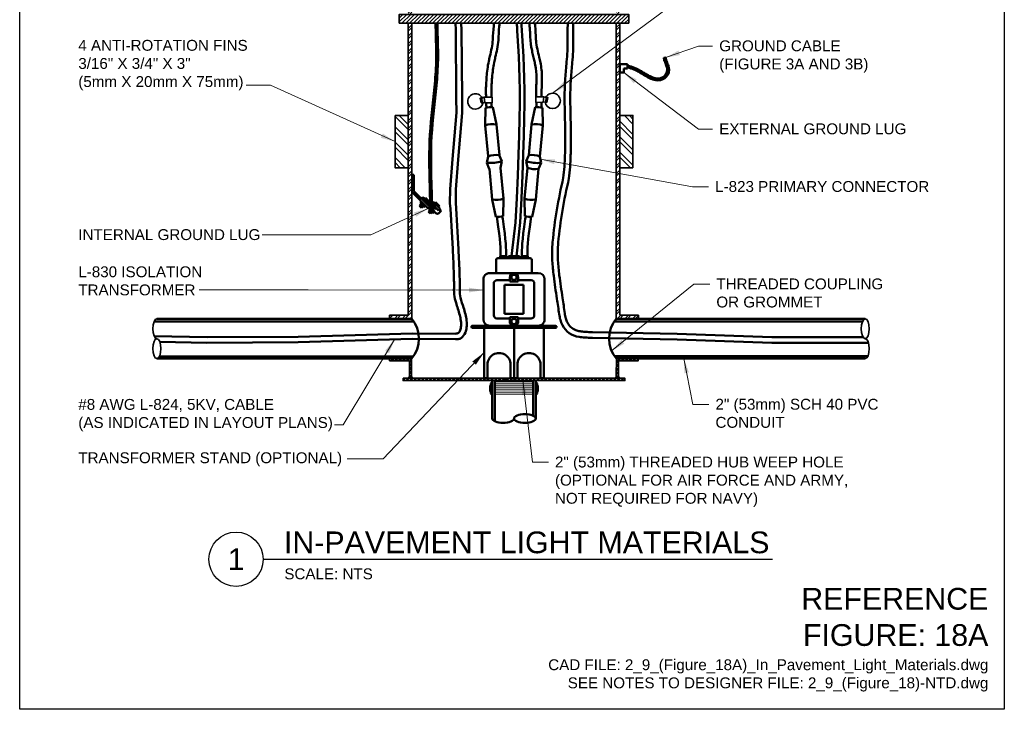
# Model space of a CAD drawing. Header units: inches. Extents: x 0 to 21.3, y 0 to 11.
# Tile 1 of 2: x 0 to 8.5, y 0 to 5.9. Entities that reach past the tile are written whole.
import ezdxf
from ezdxf.enums import TextEntityAlignment as Align

# ---------------------------------------------------------------- set-up
doc = ezdxf.new("R2010")
doc.units = ezdxf.units.IN
doc.header["$LTSCALE"] = 0.375
doc.header["$MEASUREMENT"] = 0
doc.layers.get('0').update_dxf_attribs({"linetype": 'CONTINUOUS', "lineweight": 35})
for name, color, linetype, lineweight in [('E-AFLD-CIRC-IDEN', 2, 'CONTINUOUS', 35), ('E-AFLD-CIRC-SERS', 203, 'CONTINUOUS', 50), ('E-AFLD-DEVC', 23, 'CONTINUOUS', 50), ('E-GRND-EQUI', 83, 'CONTINUOUS', 50), ('E-POWR-CNDT', 83, 'CONTINUOUS', 50), ('G-ANNO-PATT', 8, 'CONTINUOUS', 18), ('G-ANNO-RDME', 5, 'CONTINUOUS', 18), ('P-STRM-PIPE', 163, 'STRAF', 50), ('S-FABR-PL~~', 142, 'CONTINUOUS', 35)]:
    doc.layers.add(name, color=color, linetype=linetype, lineweight=lineweight)
for name, color, linetype in [('G-ANNO-TEXT', 7, 'CONTINUOUS'), ('G-ANNO-TEXT @ 1', 7, 'CONTINUOUS'), ('G-ANNO-TTLB', 7, 'CONTINUOUS')]:
    doc.layers.add(name, color=color, linetype=linetype)
doc.styles.add('00-E-TITLE-1_1', font='arial.ttf', dxfattribs={"height": 0.1875})
doc.styles.add('01-E-BLDG-1_1', font='arial.ttf', dxfattribs={"height": 0.09375})
doc.styles.add('Arial', font='arial.ttf')
doc.linetypes.add('STRAF', pattern='A,1.25,-0.25,["SD",Arial,S=0.125,R=0,X=-0.1,Y=-0.06],-0.25', length=1.75)
doc.dimstyles.new('01-E-BLDG-1_1', dxfattribs={"dimtxt": 0.09375, "dimasz": 0.125, "dimexe": 0.0625, "dimexo": 0.0625, "dimgap": 0.0625, "dimtad": 1, "dimdec": 4, "dimzin": 3, "dimdsep": 46, "dimlunit": 4, "dimtxsty": '01-E-BLDG-1_1', "dimcen": 0.0625, "dimclrd": 1, "dimclre": 1, "dimclrt": 256, "dimazin": 0, "dimtfac": 1, "dimtdec": 4, "dimtmove": 1, "dimatfit": 3, "dimfxl": 1, "dimfrac": 2, "dimtolj": 1, "dimtzin": 3, "dimlwd": 0, "dimlwe": 0, "dimarcsym": 0})
pattern_1 = [(45, (0, 0), (-0.03314563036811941, 0.03314563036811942), []), (45, (0.022097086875, 0), (-0.03314563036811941, 0.03314563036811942), [])]
pattern_2 = [(45, (0, 0), (-0.01657281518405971, 0.01657281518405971), []), (45, (0.0110485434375, 0), (-0.01657281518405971, 0.01657281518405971), [])]
pattern_3 = [(44.99999999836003, (0, 0), (-0.01657281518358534, 0.01657281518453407), []), (44.99999999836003, (0.0110485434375, -3.162389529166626e-13), (-0.01657281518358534, 0.01657281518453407), [])]

# ---------------------------------------------------------------- blocks, each defined once
blk = doc.blocks.new('G-DBRK-flat-1')
at = {"color": 163}
blk.add_ellipse((-0.2812499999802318, 0), major_axis=(-0.09375000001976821, 2.081668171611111e-17), ratio=0.3999999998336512, start_param=0, end_param=3.141592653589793, dxfattribs=at)
blk.add_ellipse((-0.09375000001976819, 0), major_axis=(-0.09375000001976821, 2.081668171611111e-17), ratio=0.3999999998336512, dxfattribs=at)
blk = doc.blocks.new('G-DBRK-flat-2')
at = {"color": 83}
blk.add_ellipse((0, 0.2578124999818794), major_axis=(1.052430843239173e-17, 0.08593750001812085), ratio=0.3999999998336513, start_param=0, end_param=3.141592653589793, dxfattribs=at)
blk.add_ellipse((0, 0.08593750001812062), major_axis=(1.052430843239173e-17, 0.08593750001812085), ratio=0.3999999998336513, dxfattribs=at)
blk = doc.blocks.new('G-DBRK-flat-3')
at = {"color": 83}
blk.add_ellipse((0, -0.08593750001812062), major_axis=(0, -0.08593750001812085), ratio=0.3999999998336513, dxfattribs=at)
blk.add_ellipse((0, -0.2578124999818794), major_axis=(0, -0.08593750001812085), ratio=0.3999999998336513, start_param=0, end_param=3.141592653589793, dxfattribs=at)
blk = doc.blocks.new('*U5')
at = {"color": 0, "linetype": 'Continuous', "lineweight": 30}
blk.add_line((0.2343750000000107, -1.06581410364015e-14), (4.631696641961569, -1.06581410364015e-14), dxfattribs=at)
blk.add_circle((0, 0), 0.234375, dxfattribs=at)
at = {"color": 0, "style": 'Arial', "flags": 4}
blk.add_attdef('TITLE', text='', height=0.1875, dxfattribs=at).set_placement((0.4133877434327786, -0.004328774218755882), align=Align.BOTTOM_LEFT)
blk.add_attdef('ID', text='', height=0.1875, dxfattribs=at).set_placement((0, 0), align=Align.MIDDLE_CENTER)
blk.add_attdef('SCALE', text='', height=0.0703125, dxfattribs=at).set_placement((0.4166650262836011, -0.07898187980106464), align=Align.TOP_LEFT)

msp = doc.modelspace()

# ---------------------------------------------------------------- hatches: boundary and pattern name
at = {"layer": 'G-ANNO-PATT'}
h = msp.add_hatch(dxfattribs=at)
h.set_pattern_fill('ACET-2D-ANSI32', color=256, scale=0.125, style=0)
h.set_pattern_definition(pattern_1)
h.paths.add_polyline_path([(3.384132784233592, 5.918124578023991), (3.352933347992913, 5.918124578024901), (3.352933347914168, 3.398139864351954), (3.193306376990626, 3.398139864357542), (3.193306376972, 3.368344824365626), (3.384072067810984, 3.368344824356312)])
h.paths.add_polyline_path([(3.352933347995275, 5.993717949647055), (3.384134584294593, 5.993717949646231), (3.384152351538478, 6.739851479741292), (3.453496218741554, 6.739851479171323), (3.453496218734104, 6.855370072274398), (3.352933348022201, 6.855370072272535)])
h = msp.add_hatch(dxfattribs=at)
h.set_pattern_fill('ACET-2D-ANSI32', color=256, scale=0.125, style=0)
h.set_pattern_definition(pattern_1)
h.paths.add_polyline_path([(5.150466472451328, 5.993717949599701), (5.18162367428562, 5.993717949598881), (5.181623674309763, 6.855370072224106), (5.081060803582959, 6.855370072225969), (5.081060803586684, 6.739851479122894), (5.150484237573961, 6.739851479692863)])
h.paths.add_polyline_path([(5.181623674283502, 5.918124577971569), (5.150464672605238, 5.918124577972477), (5.150403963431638, 3.368344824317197), (5.341250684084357, 3.368653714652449), (5.341250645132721, 3.39844875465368), (5.181623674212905, 3.398448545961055)])
h = msp.add_hatch(dxfattribs=at)
h.set_pattern_fill('ACET-2D-ANSI31', color=256, scale=0.1875, angle=359.9999999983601, style=0)
h.set_pattern_definition([(44.99999999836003, (0, 0), (-0.01657281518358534, 0.01657281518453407), [])])
h.paths.add_polyline_path([(5.257217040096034, 5.99371794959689), (5.257217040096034, 5.918124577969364), (3.277339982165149, 5.918124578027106), (3.2773399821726, 5.993717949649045)])
h = msp.add_hatch(dxfattribs=at)
h.set_pattern_fill('ACET-2D-ANSI32', color=256, scale=0.2500000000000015, angle=90)
h.set_pattern_definition([(135, (-1.865174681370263e-14, -3.019806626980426e-14), (-0.06629126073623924, -0.06629126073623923), []), (135, (-1.865174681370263e-14, 0.04419417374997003), (-0.06629126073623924, -0.06629126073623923), [])])
h.paths.add_polyline_path([(3.35293334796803, 5.121802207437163), (3.240080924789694, 5.121802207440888), (3.240080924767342, 4.670392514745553), (3.352933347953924, 4.670392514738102)])
h = msp.add_hatch(dxfattribs=at)
h.set_pattern_fill('ACET-2D-ANSI32', color=256, scale=0.2500000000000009, angle=90)
h.set_pattern_definition([(135, (-1.953992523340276e-14, -1.77635683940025e-14), (-0.06629126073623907, -0.06629126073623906), []), (135, (-1.953992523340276e-14, 0.04419417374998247), (-0.06629126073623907, -0.06629126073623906), [])])
h.paths.add_polyline_path([(5.29447609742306, 5.121802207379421), (5.181623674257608, 5.121802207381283), (5.181623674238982, 4.670392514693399), (5.294476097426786, 4.670392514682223)])
h = msp.add_hatch(dxfattribs=at)
h.set_pattern_fill('ACET-2D-ANSI32', color=256, scale=0.0625, style=0)
h.set_pattern_definition(pattern_2)
h.paths.add_polyline_path([(3.383291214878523, 2.873812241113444), (3.383291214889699, 3.024594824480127), (3.193767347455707, 3.024594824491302), (3.19376734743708, 3.006299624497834), (3.365070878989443, 3.006299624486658), (3.364485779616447, 2.873812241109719)])
h = msp.add_hatch(dxfattribs=at)
h.set_pattern_fill('ACET-2D-ANSI32', color=256, scale=0.0625, style=0)
h.set_pattern_definition(pattern_2)
h.paths.add_polyline_path([(5.151182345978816, 3.024799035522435), (5.339686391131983, 3.024594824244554), (5.339686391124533, 3.006125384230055), (5.170103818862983, 3.006125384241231), (5.170103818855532, 2.873608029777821), (5.150515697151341, 2.873812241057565)])
h = msp.add_hatch(dxfattribs=at)
h.set_pattern_fill('ACET-2D-ANSI32', color=256, scale=0.0625, angle=359.9999999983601, style=0)
h.set_pattern_definition(pattern_3)
h.paths.add_polyline_path([(3.310003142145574, 2.835552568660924), (3.310003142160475, 2.855139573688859), (5.224585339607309, 2.855139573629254), (5.224585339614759, 2.835552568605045)])
h = msp.add_hatch(dxfattribs=at)
h.set_pattern_fill('ACET-2D-ANSI32', color=256, scale=0.0625, angle=359.9999999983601, style=0)
h.set_pattern_definition(pattern_3)
edge = h.paths.add_edge_path()
edge.add_arc((3.401963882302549, 2.873812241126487), 0.0186726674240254, 180.0000000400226, 270.0000000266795)
edge.add_line((3.401963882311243, 2.855139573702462), (3.345813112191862, 2.855139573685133))
edge.add_arc((3.345813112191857, 2.873812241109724), 0.01867266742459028, 270.0000000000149, 359.9999999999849)
edge.add_line((3.364485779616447, 2.873812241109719), (3.383291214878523, 2.873812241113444))
h = msp.add_hatch(dxfattribs=at)
h.set_pattern_fill('ACET-2D-ANSI32', color=256, scale=0.0625, style=0)
h.set_pattern_definition(pattern_2)
edge = h.paths.add_edge_path()
edge.add_arc((5.18881700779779, 2.873854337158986), 0.01871480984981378, 180.7540969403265, 269.8725236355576)
edge.add_line((5.188775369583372, 2.855139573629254), (5.13184302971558, 2.855139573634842))
edge.add_arc((5.131843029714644, 2.873812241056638), 0.01867266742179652, 270.0000000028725, 360)
edge.add_line((5.150515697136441, 2.873812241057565), (5.170103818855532, 2.873608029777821))

# ---------------------------------------------------------------- linework, layer by layer
at = {"layer": 'E-AFLD-CIRC-IDEN'}
for p, q in [((3.986408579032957, 5.272160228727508), (4.010193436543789, 5.278925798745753)), ((4.077716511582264, 5.278958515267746), (4.010193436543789, 5.278925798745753)), ((4.010193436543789, 5.278925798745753), (4.015932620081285, 5.230983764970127)), ((4.077716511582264, 5.278958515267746), (4.077750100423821, 5.229721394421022)), ((4.457018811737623, 5.28401641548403), (4.456596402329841, 5.234761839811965)), ((4.457018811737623, 5.28401641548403), (4.524997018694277, 5.283983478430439)), ((4.524997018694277, 5.283983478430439), (4.519257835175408, 5.236041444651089)), ((4.548781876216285, 5.277217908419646), (4.524997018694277, 5.283983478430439)), ((3.993836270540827, 5.235503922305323), (4.015932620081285, 5.230983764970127)), ((4.077750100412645, 5.229721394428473), (4.015932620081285, 5.230983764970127)), ((4.456596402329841, 5.234761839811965), (4.519257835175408, 5.236041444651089)), ((4.541354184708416, 5.240561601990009), (4.519257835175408, 5.236041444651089))]:
    msp.add_line(p, q, dxfattribs=at)
for points in [[(3.984569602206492, 5.229625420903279), (3.975883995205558, 5.272489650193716), (3.985929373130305, 5.274525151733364), (3.994614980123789, 5.231660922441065)], [(3.993836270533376, 5.235503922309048), (3.986408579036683, 5.272160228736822), (3.979317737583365, 5.270723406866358), (3.986745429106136, 5.234067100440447)], [(4.550620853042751, 5.234683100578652), (4.559306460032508, 5.277547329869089), (4.549261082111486, 5.279582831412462), (4.540575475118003, 5.236718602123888)], [(4.541354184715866, 5.240561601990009), (4.548781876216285, 5.277217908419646), (4.555872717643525, 5.275781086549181), (4.54844502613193, 5.239124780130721)]]:
    msp.add_lwpolyline(points, close=True, dxfattribs=at)
for centre, start, end in [((3.934157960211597, 5.242560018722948), 28.21734105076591, 352.8027449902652), ((4.601032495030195, 5.247617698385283), 187.1972549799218, 151.7826589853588)]:
    msp.add_arc(centre, 0.06633397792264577, start, end, dxfattribs=at)
at = {"layer": 'E-AFLD-CIRC-SERS'}
for p, q in [((4.020712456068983, 5.186816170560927), (4.018869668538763, 5.035326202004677)), ((4.084635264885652, 5.192934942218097), (4.115182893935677, 5.044545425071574)), ((4.449953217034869, 5.192934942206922), (4.419405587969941, 5.044545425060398)), ((4.513876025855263, 5.186816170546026), (4.515718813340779, 5.035326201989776)), ((4.018869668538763, 5.035326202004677), (4.04428413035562, 4.769821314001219)), ((4.140671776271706, 4.778263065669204), (4.115182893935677, 5.044545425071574)), ((4.393916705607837, 4.778263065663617), (4.419405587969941, 5.044545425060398)), ((4.515718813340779, 5.035326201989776), (4.490229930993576, 4.769043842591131)), ((4.033052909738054, 4.713594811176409), (4.044358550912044, 4.769043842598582)), ((4.161221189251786, 4.726409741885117), (4.140372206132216, 4.779018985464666)), ((4.373367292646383, 4.726409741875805), (4.393916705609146, 4.778263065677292)), ((4.501535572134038, 4.713594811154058), (4.490229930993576, 4.769043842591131)), ((4.033052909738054, 4.713594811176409), (4.053127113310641, 4.660685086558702)), ((4.161221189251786, 4.726409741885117), (4.15073099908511, 4.670800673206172)), ((4.373367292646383, 4.726409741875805), (4.383763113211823, 4.671300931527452)), ((4.501535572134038, 4.713594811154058), (4.47994232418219, 4.661569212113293)), ((4.08005738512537, 4.396098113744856), (4.054642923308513, 4.661603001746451)), ((4.150881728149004, 4.671599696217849), (4.176370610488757, 4.405317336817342)), ((4.383763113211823, 4.671300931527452), (4.358217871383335, 4.405317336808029)), ((4.454531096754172, 4.396098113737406), (4.47994232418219, 4.661569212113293)), ((4.110605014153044, 4.247708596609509), (4.08005738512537, 4.396098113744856)), ((4.174527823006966, 4.253827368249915), (4.176370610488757, 4.405317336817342)), ((4.360060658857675, 4.253827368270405), (4.358217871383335, 4.405317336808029)), ((4.423983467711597, 4.247708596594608), (4.454531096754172, 4.396098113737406))]:
    msp.add_line(p, q, dxfattribs=at)
for points in [[(3.762413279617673, 5.918124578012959), (3.76412176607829, 5.860909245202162)], [(3.810474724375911, 5.918124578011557), (3.810334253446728, 5.912965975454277), (3.813445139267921, 5.862709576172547)], [(4.731234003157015, 5.918124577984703), (4.731374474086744, 5.912965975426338), (4.72826358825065, 5.862709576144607)], [(4.779295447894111, 5.918124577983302), (4.777586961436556, 5.860909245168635)], [(3.764102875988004, 5.86209079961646), (3.769159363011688, 5.271479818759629)], [(3.813445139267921, 5.862709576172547), (3.818525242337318, 5.270349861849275)], [(4.294908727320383, 5.85221961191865), (4.297755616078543, 5.807739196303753), (4.30321571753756, 5.718963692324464), (4.308082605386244, 5.63050803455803), (4.31213474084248, 5.539557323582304), (4.315150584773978, 5.443296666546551), (4.316908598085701, 5.338911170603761), (4.317187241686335, 5.223585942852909), (4.315764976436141, 5.094506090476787), (4.312420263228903, 4.948856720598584), (4.307013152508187, 4.784695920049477), (4.299730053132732, 4.603573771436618), (4.290838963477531, 4.407913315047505), (4.28060788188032, 4.200137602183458), (4.244464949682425, 3.907844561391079)], [(4.334750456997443, 5.854769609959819), (4.337760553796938, 5.807739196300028), (4.343220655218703, 5.71896369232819), (4.348087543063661, 5.630508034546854), (4.352139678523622, 5.539557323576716), (4.355155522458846, 5.443296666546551), (4.356913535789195, 5.338911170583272), (4.357192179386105, 5.223585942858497), (4.35576991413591, 5.094506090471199), (4.352425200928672, 4.948856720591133), (4.347018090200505, 4.784695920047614), (4.339734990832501, 4.60357377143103), (4.330843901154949, 4.407913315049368), (4.32061281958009, 4.200137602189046), (4.290123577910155, 3.907844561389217)], [(3.769159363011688, 5.271479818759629), (3.77022217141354, 5.147341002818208), (3.736284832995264, 4.745970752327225), (3.716255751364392, 4.485735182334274), (3.714464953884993, 4.366157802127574)], [(3.818525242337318, 5.270349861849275), (3.81959622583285, 5.145469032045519), (3.785481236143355, 4.741997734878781), (3.765580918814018, 4.483435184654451), (3.763713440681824, 4.369417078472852)], [(4.166244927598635, 4.251627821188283), (4.169808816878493, 4.229008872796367), (4.179679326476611, 4.161347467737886), (4.187096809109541, 4.104674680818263), (4.192411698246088, 4.057420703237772), (4.195974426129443, 4.018015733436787), (4.198135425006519, 3.984889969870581), (4.199245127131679, 3.956473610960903), (4.199653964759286, 3.931196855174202), (4.199712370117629, 3.907489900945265)], [(4.368343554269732, 4.251627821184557), (4.364779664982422, 4.229008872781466), (4.354909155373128, 4.161347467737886), (4.347491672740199, 4.104674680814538), (4.342176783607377, 4.057420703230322), (4.338614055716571, 4.018015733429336), (4.336453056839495, 3.984889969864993), (4.335343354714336, 3.956473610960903), (4.334934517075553, 3.931196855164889), (4.334876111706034, 3.907489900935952)], [(4.151603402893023, 3.907844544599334), (4.151545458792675, 3.931503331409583), (4.151140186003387, 3.956708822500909), (4.150040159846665, 3.98500774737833), (4.147898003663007, 4.017946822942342), (4.144366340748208, 4.057072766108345), (4.139097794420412, 4.103932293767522), (4.131744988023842, 4.160072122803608), (4.121960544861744, 4.227038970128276), (4.118786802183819, 4.247136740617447)], [(4.382985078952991, 3.907844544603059), (4.383043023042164, 3.931503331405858), (4.383448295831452, 3.956708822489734), (4.384548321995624, 3.985007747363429), (4.386690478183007, 4.017946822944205), (4.390222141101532, 4.057072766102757), (4.395490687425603, 4.103932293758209), (4.402843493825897, 4.160072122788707), (4.412627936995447, 4.227038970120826), (4.415801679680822, 4.247136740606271)], [(3.76280771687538, 3.239656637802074), (3.387165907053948, 3.242058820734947), (2.403461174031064, 3.213557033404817), (1.617253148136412, 3.208792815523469), (1.161349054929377, 3.218378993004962)], [(4.945670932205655, 3.253344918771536), (5.677060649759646, 3.237473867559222), (6.491858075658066, 3.208888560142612), (7.281651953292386, 3.208749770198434)], [(3.762385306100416, 3.191713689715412), (3.386743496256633, 3.194115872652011), (2.40303876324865, 3.16561408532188), (1.616830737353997, 3.160849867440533), (1.209313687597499, 3.169418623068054)], [(4.944630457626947, 3.204435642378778), (5.677060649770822, 3.188854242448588), (6.491858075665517, 3.160268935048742), (7.327408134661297, 3.160214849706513)]]:
    msp.add_lwpolyline(points, dxfattribs=at)
for points in [[(4.094600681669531, 5.918124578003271, -0.002185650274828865), (4.091998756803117, 5.894174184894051, 0.01308673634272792), (4.084436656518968, 5.774698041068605, -0.03062698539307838), (4.074961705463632, 5.704168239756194, -0.01173912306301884), (4.059366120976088, 5.63471759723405, 0.007518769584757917), (4.049028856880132, 5.588891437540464, 0.01853241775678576), (4.037735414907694, 5.52089021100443, 0.01230485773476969), (4.03082054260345, 5.454729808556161, 0.005216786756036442), (4.026456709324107, 5.391607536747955, 0.0130943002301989), (4.025218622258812, 5.352707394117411, 0.006351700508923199), (4.025529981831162, 5.309216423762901, 0.00267235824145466), (4.026208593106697, 5.278933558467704)], [(4.142736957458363, 5.918124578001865, -0.00262930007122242), (4.139634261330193, 5.889326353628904, 0.01295445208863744), (4.132158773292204, 5.770786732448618, -0.03047229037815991), (4.121924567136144, 5.694831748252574, -0.01166604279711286), (4.105898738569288, 5.623426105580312, 0.007649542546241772), (4.095880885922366, 5.578995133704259, 0.01861686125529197), (4.085175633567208, 5.514397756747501, 0.01228866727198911), (4.078514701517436, 5.45048691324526, 0.005187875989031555), (4.074240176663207, 5.38852833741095, 0.01316613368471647), (4.073094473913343, 5.351753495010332, 0.00627964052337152), (4.073421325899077, 5.309102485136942, 0.002656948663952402), (4.074106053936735, 5.278956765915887)], [(4.294865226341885, 5.85302768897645, 0.0004281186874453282), (4.29210968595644, 5.918124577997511, 0.0004281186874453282)], [(4.334750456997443, 5.854769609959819, 0.0004140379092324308), (4.332069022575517, 5.918124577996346, 0.0004140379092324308)], [(4.398973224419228, 5.918124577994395, 0.002063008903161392), (4.402178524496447, 5.888273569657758, -0.01107882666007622), (4.405478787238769, 5.842069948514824, 0.001344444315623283), (4.407991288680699, 5.7937231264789, 0.02015869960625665), (4.41380913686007, 5.730452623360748, 0.01496715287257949), (4.420273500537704, 5.692364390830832, 0.009905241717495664), (4.430958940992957, 5.644283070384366, -0.001162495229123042), (4.441692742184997, 5.599726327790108, -0.01233125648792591), (4.45028303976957, 5.559129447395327, -0.04502122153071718), (4.461013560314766, 5.442251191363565, -0.01099989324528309), (4.460276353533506, 5.39902676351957, 0.003517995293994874), (4.458192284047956, 5.335365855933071, 0.003594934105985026), (4.457297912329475, 5.284016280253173)], [(4.447123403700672, 5.91812457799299, -0.0002019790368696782), (4.450188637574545, 5.889202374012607, -0.01208366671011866), (4.454779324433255, 5.815225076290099, 0.009413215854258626), (4.457972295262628, 5.766298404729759, 0.03128926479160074), (4.468817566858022, 5.693912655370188, 0.009305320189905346), (4.485150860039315, 5.623933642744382, -0.009970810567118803), (4.495126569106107, 5.579518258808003, -0.04623815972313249), (4.50878495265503, 5.451753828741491, -0.01201060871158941), (4.50842719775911, 5.406306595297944, 0.003924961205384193), (4.505426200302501, 5.322405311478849, 0.004269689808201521), (4.504840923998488, 5.283993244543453)], [(4.706913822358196, 5.109560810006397, -0.005033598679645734), (4.704212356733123, 5.25134835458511, -0.01363206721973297), (4.706687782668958, 5.39474209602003, -0.005717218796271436), (4.709528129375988, 5.442659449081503, -0.004986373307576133), (4.721445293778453, 5.583789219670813, 0.00842176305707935), (4.72803826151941, 5.675761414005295, 0.01424442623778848), (4.730148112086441, 5.766882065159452, 0.004932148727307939), (4.728678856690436, 5.859815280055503)], [(4.75581875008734, 5.110788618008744, -0.005028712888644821), (4.753131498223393, 5.251690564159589, -0.01361161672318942), (4.75555029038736, 5.392407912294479, -0.005677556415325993), (4.758329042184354, 5.439242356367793, -0.004979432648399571), (4.770187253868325, 5.579615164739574, 0.008432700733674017), (4.776893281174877, 5.673234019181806, 0.01422500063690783), (4.779068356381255, 5.767008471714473, 0.004943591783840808), (4.777586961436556, 5.860909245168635)], [(4.027673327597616, 5.230744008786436), (4.027673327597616, 5.230744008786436, 0.0009737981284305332), (4.029168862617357, 5.189057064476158)], [(4.073965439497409, 5.229798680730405, -0.001082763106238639), (4.073840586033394, 5.219389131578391, -0.0006569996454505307), (4.073544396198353, 5.200809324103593, 0.0003003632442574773), (4.073434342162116, 5.193618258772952)], [(4.460701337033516, 5.2348456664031, 0.001331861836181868), (4.460829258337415, 5.223140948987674, 0.0007481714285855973), (4.461302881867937, 5.193622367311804)], [(4.504817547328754, 5.235746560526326, 0.001456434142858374), (4.504944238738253, 5.224062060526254, 0.001546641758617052), (4.50556462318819, 5.189022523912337)], [(4.706906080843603, 5.109922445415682, -0.005128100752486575), (4.709193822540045, 4.911979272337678, -0.008227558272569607), (4.707107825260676, 4.780221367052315, -0.02059374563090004), (4.693145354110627, 4.583197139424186, 0.03535038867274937), (4.600562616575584, 4.029922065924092, 0.03608874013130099), (4.59792445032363, 3.867750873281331, 0.01781531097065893), (4.60974982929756, 3.737627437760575, 0.008321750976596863), (4.638402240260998, 3.540719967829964, -0.004485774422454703), (4.657380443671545, 3.407788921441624, 0.02685436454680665), (4.667302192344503, 3.359043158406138, 0.05290652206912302), (4.684833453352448, 3.313307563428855, 0.2413322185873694), (4.829146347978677, 3.211750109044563, 0.02866565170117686), (4.878754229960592, 3.206756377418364, 0.0123756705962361), (4.944630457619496, 3.204435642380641)], [(4.755818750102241, 5.110788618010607, -0.005129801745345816), (4.758114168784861, 4.911942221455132, -0.008229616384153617), (4.756000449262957, 4.778574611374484, -0.02060063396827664), (4.741744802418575, 4.577619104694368, 0.03535427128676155), (4.649298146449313, 4.025672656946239, 0.03609999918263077), (4.646780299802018, 3.870262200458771, 0.01780117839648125), (4.658302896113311, 3.743611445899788, 0.008317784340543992), (4.686766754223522, 3.548073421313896, -0.004490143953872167), (4.705734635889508, 3.415241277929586, 0.0268877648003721), (4.714504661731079, 3.371922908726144, 0.05265193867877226), (4.728164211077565, 3.336015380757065, 0.1711575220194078), (4.799970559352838, 3.27001162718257, 0.05787577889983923), (4.837130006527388, 3.260016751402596, 0.02877811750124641), (4.881449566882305, 3.255602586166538, 0.01557701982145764), (4.945881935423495, 3.253339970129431)], [(3.714464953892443, 4.366157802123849, -0.003411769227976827), (3.738354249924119, 3.970421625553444, -0.005644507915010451), (3.747915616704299, 3.748260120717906, -0.01131918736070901), (3.749257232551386, 3.617255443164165, 0.06790019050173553), (3.757237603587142, 3.541070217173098, 0.01561586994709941), (3.766699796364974, 3.506705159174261, 0.002523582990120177), (3.783310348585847, 3.454320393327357, -0.0144724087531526), (3.798720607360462, 3.400706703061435, -0.02885633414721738), (3.808254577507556, 3.352005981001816, -0.02787209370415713), (3.810493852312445, 3.322939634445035, -0.03690249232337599), (3.80911493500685, 3.296501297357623, -0.07361408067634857), (3.799580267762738, 3.261746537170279, -0.2016265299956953), (3.78212760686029, 3.244641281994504, -0.0552919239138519), (3.76857104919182, 3.240632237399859, -0.01475033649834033), (3.76280771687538, 3.239656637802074)], [(3.763713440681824, 4.369417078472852, -0.003472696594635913), (3.78786739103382, 3.968714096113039, -0.005799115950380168), (3.797377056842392, 3.745271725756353, -0.01125814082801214), (3.798582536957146, 3.614947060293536, 0.06986600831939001), (3.805833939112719, 3.55009096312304, 0.02046878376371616), (3.83174408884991, 3.464786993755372, -0.01449916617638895), (3.847860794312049, 3.407628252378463, -0.03155296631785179), (3.857808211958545, 3.352579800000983, -0.05652137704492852), (3.858343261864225, 3.292386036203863, -0.0673170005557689), (3.848034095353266, 3.250732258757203, -0.1245003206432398), (3.810631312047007, 3.20099641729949, -0.06628742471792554), (3.80423717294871, 3.197430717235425, -0.05053254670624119), (3.793268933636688, 3.194430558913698, -0.02817374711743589), (3.775050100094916, 3.192326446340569, -0.01154256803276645), (3.762385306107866, 3.191713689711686)]]:
    msp.add_lwpolyline(points, format="xyb", dxfattribs=at)
for centre, radius, start, end in [((4.068647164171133, 5.023002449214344), 0.1706829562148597, 84.62514800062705, 106.3103822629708), ((4.465941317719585, 5.023002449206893), 0.1706829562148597, 73.68961779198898, 95.37485199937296), ((4.082623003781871, 4.876996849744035), 0.1706829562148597, 79.00271971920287, 111.9328104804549), ((4.451965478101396, 4.876996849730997), 0.1706829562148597, 68.06718952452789, 100.9972802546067), ((4.1081118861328, 4.610714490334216), 0.1706829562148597, 79.00271971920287, 111.9328104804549), ((4.426476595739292, 4.610714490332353), 0.1706829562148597, 68.06718952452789, 100.9972802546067), ((4.070166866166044, 5.007126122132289), 0.2951145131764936, 262.9643271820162, 287.9712031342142), ((4.467776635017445, 5.023299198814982), 0.311538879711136, 252.3595997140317, 276.2208934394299), ((4.448331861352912, 4.829299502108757), 0.1706829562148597, 247.7718022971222, 280.6727859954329), ((4.112617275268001, 4.563646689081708), 0.1706829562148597, 259.0027197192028, 291.9328104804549), ((4.421971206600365, 4.563646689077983), 0.1706829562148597, 248.0671895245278, 280.9972802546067), ((4.126593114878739, 4.417641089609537), 0.1706829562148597, 264.6251480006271, 286.3103822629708), ((4.407995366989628, 4.417641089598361), 0.1706829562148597, 253.689617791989, 275.374851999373)]:
    msp.add_arc(centre, radius, start, end, dxfattribs=at)
at = {"layer": 'E-AFLD-DEVC'}
for p, q in [((4.11346378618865, 3.762983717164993), (4.113463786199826, 3.876383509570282)), ((4.126931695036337, 3.88985141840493), (4.407656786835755, 3.889851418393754)), ((4.148426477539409, 3.907844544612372), (4.148426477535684, 3.889851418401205)), ((4.148426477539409, 3.907844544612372), (4.204345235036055, 3.907844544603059)), ((4.204345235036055, 3.907844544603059), (4.20434523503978, 3.889851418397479)), ((4.313947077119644, 3.907844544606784), (4.220641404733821, 3.907844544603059)), ((4.220641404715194, 3.889851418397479), (4.220641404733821, 3.907844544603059)), ((4.290123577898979, 3.907844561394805), (4.244464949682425, 3.907844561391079)), ((4.313947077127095, 3.889851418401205), (4.313947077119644, 3.907844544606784)), ((4.330243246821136, 3.907844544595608), (4.33024324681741, 3.88985141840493)), ((4.386162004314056, 3.907844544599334), (4.330243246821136, 3.907844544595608)), ((4.386162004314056, 3.907844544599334), (4.386162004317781, 3.889851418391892)), ((4.421124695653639, 3.762983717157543), (4.421124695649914, 3.876383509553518)), ((4.057706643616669, 3.762983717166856), (4.476881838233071, 3.762983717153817)), ((4.003835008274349, 3.709112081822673), (4.003835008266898, 3.361963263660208)), ((4.092507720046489, 3.67312582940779), (4.092507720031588, 3.397949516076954)), ((4.119443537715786, 3.700061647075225), (4.230042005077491, 3.700061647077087)), ((4.186486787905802, 3.659900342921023), (4.348101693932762, 3.659900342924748)), ((4.186486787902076, 3.411175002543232), (4.186486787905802, 3.659900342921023)), ((4.230042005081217, 3.68938792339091), (4.230042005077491, 3.725731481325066)), ((4.230042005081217, 3.68938792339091), (4.304546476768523, 3.68938792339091)), ((4.304546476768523, 3.68938792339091), (4.304546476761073, 3.725731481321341)), ((4.304546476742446, 3.700061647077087), (4.415144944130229, 3.700061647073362)), ((4.348101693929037, 3.411175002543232), (4.348101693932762, 3.659900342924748)), ((4.442080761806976, 3.673125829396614), (4.442080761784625, 3.397949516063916)), ((4.530753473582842, 3.709112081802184), (4.530753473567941, 3.361963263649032)), ((4.186486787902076, 3.411175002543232), (4.348101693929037, 3.411175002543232)), ((4.119443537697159, 3.371013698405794), (4.230042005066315, 3.371013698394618)), ((4.230042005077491, 3.381687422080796), (4.304546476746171, 3.381687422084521)), ((4.230042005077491, 3.381687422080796), (4.230042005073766, 3.34534386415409)), ((4.304546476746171, 3.381687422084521), (4.304546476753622, 3.345343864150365)), ((4.304546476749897, 3.371013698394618), (4.415144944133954, 3.371013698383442)), ((3.908149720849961, 3.308091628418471), (4.62643819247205, 3.308091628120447)), ((3.90814972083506, 3.290259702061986), (4.626438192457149, 3.290259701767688)), ((4.009031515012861, 3.29025953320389), (4.009031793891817, 2.863359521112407)), ((4.267293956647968, 3.290259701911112), (4.267294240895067, 2.855139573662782)), ((4.525556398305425, 3.290259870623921), (4.525556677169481, 2.863359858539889)), ((4.038496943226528, 2.97303575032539), (4.038497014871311, 2.863359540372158)), ((4.237828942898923, 2.97303361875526), (4.237829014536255, 2.863359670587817)), ((4.296759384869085, 2.9730359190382), (4.296759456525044, 2.863359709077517)), ((4.496091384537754, 2.973033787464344), (4.496091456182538, 2.863359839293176)), ((4.030276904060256, 2.855139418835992), (4.017251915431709, 2.855139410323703)), ((4.28853934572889, 2.855139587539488), (4.246049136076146, 2.855139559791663)), ((4.504311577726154, 2.855139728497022), (4.517336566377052, 2.855139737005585))]:
    msp.add_line(p, q, dxfattribs=at)
for centre in [(4.26729424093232, 3.725731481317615), (4.267294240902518, 3.345343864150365)]:
    msp.add_circle(centre, 0.02259915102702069, dxfattribs=at)
for centre, radius, start, end in [((4.126931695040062, 3.876383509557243), 0.01346790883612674, 90.00000002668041, 180.0000000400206), ((4.407656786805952, 3.876383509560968), 0.01346790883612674, 4.002063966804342e-08, 90.00000002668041), ((4.057706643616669, 3.709112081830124), 0.05387163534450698, 90.00000002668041, 180.0000000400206), ((4.26729424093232, 3.725731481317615), 0.03725223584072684, 4.002063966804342e-08, 180.0000000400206), ((4.476881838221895, 3.709112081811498), 0.05387163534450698, 4.002063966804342e-08, 90.00000002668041), ((4.119443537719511, 3.673125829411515), 0.02693581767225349, 90.00000002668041, 180.0000000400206), ((4.415144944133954, 3.673125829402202), 0.02693581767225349, 4.002063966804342e-08, 90.00000002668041), ((4.057706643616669, 3.361963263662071), 0.05387163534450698, 180.0000000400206, 270.0000000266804), ((4.11944353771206, 3.397949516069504), 0.02693581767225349, 180.0000000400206, 270.0000000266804), ((4.267294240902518, 3.345343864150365), 0.03725223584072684, 180.0000000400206, 4.002063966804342e-08), ((4.415144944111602, 3.39794951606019), 0.02693581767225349, 270.0000000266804, 4.002063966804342e-08), ((4.476881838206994, 3.361963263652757), 0.05387163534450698, 270.0000000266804, 4.002063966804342e-08)]:
    msp.add_arc(centre, radius, start, end, dxfattribs=at)
for centre, major_axis, ratio, start_param, end_param in [((3.908149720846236, 3.299175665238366), (0.008412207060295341, 0.00295451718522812), 0.9999999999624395, 1.233036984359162, 4.374629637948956), ((4.626438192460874, 3.299175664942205), (0.008412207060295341, 0.00295451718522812), 0.9999999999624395, 4.374629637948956, 7.516222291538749), ((4.138162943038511, 2.973033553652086), (-0.07049301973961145, 0.0704560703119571), 0.9999987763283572, 3.926729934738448, 7.068344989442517), ((4.396425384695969, 2.973033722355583), (0.07050590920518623, 0.07044313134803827), 0.9999993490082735, -0.7849524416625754, 2.356662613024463), ((4.017251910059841, 2.863359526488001), (0.007755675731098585, 0.002723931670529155), 0.9999999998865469, 2.803833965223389, 4.374630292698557), ((4.030276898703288, 2.863359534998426), (0.007755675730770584, 0.002723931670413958), 0.9999999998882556, 4.374630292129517, 5.945426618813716), ((4.246049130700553, 2.863359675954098), (0.007755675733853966, 0.002723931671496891), 0.9999999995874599, 2.803833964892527, 4.374630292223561), ((4.288539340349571, 2.863359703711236), (0.007755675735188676, 0.002723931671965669), 0.9999999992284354, 4.37463029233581, 5.945426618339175), ((4.504311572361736, 2.863359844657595), (0.007755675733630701, 0.002723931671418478), 0.9999999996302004, 2.803833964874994, 4.374630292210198), ((4.517336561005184, 2.863359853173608), (0.007755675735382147, 0.00272393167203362), 0.9999999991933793, 4.374630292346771, 5.945426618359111)]:
    msp.add_ellipse(centre, major_axis=major_axis, ratio=ratio, start_param=start_param, end_param=end_param, dxfattribs=at)
at = {"layer": 'E-GRND-EQUI'}
for p, q in [((5.182273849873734, 5.491420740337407), (5.182273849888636, 5.565586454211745)), ((5.182273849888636, 5.565586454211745), (5.248474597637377, 5.56558645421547)), ((5.214241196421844, 5.525651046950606), (5.214241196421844, 5.491420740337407)), ((5.248474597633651, 5.525651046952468), (5.214241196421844, 5.525651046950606)), ((5.248474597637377, 5.56558645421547), (5.248474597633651, 5.525651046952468)), ((5.214241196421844, 5.491420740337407), (5.182273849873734, 5.491420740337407)), ((3.384101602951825, 4.608669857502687), (3.402153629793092, 4.608669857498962)), ((3.402153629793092, 4.608669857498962), (3.402153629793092, 4.470140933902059)), ((3.526927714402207, 4.319837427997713), (3.384101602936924, 4.462663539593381)), ((3.402153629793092, 4.470140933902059), (3.539692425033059, 4.332602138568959)), ((3.451621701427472, 4.342482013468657), (3.464386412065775, 4.355246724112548)), ((3.451621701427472, 4.342482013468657), (3.468641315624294, 4.325462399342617)), ((3.45587660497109, 4.36375653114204), (3.468641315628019, 4.376521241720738)), ((3.45587660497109, 4.36375653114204), (3.489915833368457, 4.329717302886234)), ((3.459791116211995, 4.347928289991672), (3.474087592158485, 4.333631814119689)), ((3.468641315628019, 4.376521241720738), (3.502680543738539, 4.342482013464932)), ((3.468641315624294, 4.325462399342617), (3.481406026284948, 4.338227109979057)), ((3.468641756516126, 4.404377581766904), (3.481406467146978, 4.417142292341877)), ((3.468641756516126, 4.404377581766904), (3.572076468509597, 4.300942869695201)), ((3.477151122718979, 4.368011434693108), (3.477846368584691, 4.36870668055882)), ((3.481406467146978, 4.417142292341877), (3.584972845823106, 4.313575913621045)), ((3.489915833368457, 4.329717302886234), (3.502680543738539, 4.342482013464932)), ((3.494170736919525, 4.350991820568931), (3.494865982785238, 4.351687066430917)), ((3.495334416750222, 4.403214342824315), (3.503844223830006, 4.41172414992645)), ((3.503844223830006, 4.41172414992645), (3.537883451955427, 4.377684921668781)), ((3.512354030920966, 4.386194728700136), (3.520863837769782, 4.394704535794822)), ((3.529373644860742, 4.369175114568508), (3.537883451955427, 4.377684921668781)), ((3.559746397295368, 4.370708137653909), (3.567197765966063, 4.378159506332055)), ((3.560043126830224, 4.359784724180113), (3.616328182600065, 4.303499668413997)), ((3.567197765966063, 4.378159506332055), (3.629092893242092, 4.316264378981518)), ((3.567592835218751, 4.330955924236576), (3.578232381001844, 4.341595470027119)), ((3.574441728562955, 4.335159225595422), (3.588738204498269, 4.320862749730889)), ((3.581125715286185, 4.364231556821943), (3.589635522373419, 4.372741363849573)), ((3.589635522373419, 4.372741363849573), (3.623674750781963, 4.338702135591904)), ((3.598145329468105, 4.347211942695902), (3.60665513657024, 4.355721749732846)), ((3.615164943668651, 4.330192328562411), (3.623674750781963, 4.338702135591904)), ((3.539692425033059, 4.332602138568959), (3.526927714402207, 4.319837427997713)), ((3.528603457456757, 4.291966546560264), (3.541368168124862, 4.304731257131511)), ((3.528603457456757, 4.291966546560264), (3.545623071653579, 4.274946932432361)), ((3.532858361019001, 4.313241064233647), (3.545623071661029, 4.326005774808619)), ((3.532858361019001, 4.313241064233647), (3.566897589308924, 4.279201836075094)), ((3.536772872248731, 4.297412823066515), (3.551069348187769, 4.283116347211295)), ((3.545623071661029, 4.326005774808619), (3.579662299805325, 4.291966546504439)), ((3.545623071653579, 4.274946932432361), (3.558387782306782, 4.287711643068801)), ((3.554132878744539, 4.317495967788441), (3.5548281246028, 4.31819121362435)), ((3.566897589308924, 4.279201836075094), (3.579662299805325, 4.291966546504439)), ((3.57115249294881, 4.300476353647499), (3.571847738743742, 4.301171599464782)), ((3.584612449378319, 4.313936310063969), (3.595251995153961, 4.3245758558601)), ((3.616328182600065, 4.303499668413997), (3.629092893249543, 4.316264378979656)), ((3.618941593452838, 4.279607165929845), (3.638322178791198, 4.298987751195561)), ((3.62556113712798, 4.311748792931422), (3.638322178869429, 4.298987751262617))]:
    msp.add_line(p, q, dxfattribs=at)
for points in [[(3.544733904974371, 4.353814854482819, -0.004374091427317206), (3.536064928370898, 4.68302323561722, -0.03211728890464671), (3.555401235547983, 5.12168472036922, 0.0001437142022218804), (3.578298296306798, 5.339431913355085, 0.01463752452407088), (3.59471659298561, 5.557459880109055, 0.01244010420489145), (3.596592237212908, 5.667031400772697, -0.007679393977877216), (3.590364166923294, 5.918124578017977, -0.007679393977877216)], [(3.560632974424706, 4.337796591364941, -0.003459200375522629), (3.55173683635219, 4.668254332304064, -0.03215648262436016), (3.569501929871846, 5.107255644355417, -0.0006823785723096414), (3.592482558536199, 5.325971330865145, 0.0139470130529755), (3.60968808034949, 5.545796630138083, 0.01232198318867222), (3.612113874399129, 5.656556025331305, 0.004708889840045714), (3.606358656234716, 5.879131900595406, -0.004387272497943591), (3.605699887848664, 5.918124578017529, -0.004387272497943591)], [(5.24847459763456, 5.535400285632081, -0.05477366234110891), (5.302795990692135, 5.518207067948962, -0.01780677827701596), (5.327727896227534, 5.506217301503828, -0.007638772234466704), (5.344108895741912, 5.497336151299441, -0.006450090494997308), (5.376354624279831, 5.478536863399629, 0.005237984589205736), (5.408001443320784, 5.459975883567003, 0.01197820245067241), (5.431408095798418, 5.447381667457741, 0.02055226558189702), (5.45458352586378, 5.436836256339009, 0.03085076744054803), (5.477573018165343, 5.429160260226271, 0.2748333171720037), (5.581160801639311, 5.454308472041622, 0.2596447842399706), (5.60372204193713, 5.536529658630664, 0.02143536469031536), (5.600425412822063, 5.548611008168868, 0.02020825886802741), (5.585554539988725, 5.588402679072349, -0.02562059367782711), (5.578027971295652, 5.612491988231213, -0.003689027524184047), (5.575910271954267, 5.620576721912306)], [(5.248474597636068, 5.551554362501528, -0.0592779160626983), (5.308172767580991, 5.533431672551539, -0.01790463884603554), (5.333764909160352, 5.521230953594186, -0.0108663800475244), (5.358527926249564, 5.507682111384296, -0.004325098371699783), (5.390397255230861, 5.48892629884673, 0.007525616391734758), (5.421062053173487, 5.471120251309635, 0.01330516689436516), (5.443264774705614, 5.459507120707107, 0.02187713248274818), (5.464694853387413, 5.450188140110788, 0.03262166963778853), (5.485255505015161, 5.443855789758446, 0.2744244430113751), (5.571302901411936, 5.467282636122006, 0.2433060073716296), (5.588507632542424, 5.530653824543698, 0.01634576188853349), (5.586860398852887, 5.537621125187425, 0.02052205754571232), (5.582220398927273, 5.552100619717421, -0.01562925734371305), (5.567340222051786, 5.591728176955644, -0.01453447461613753), (5.562433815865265, 5.608460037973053, -0.003543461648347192), (5.560319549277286, 5.616533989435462)]]:
    msp.add_lwpolyline(points, format="xyb", dxfattribs=at)
msp.add_lwpolyline([(3.592782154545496, 4.280248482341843), (3.572076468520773, 4.300942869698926)], dxfattribs=at)
msp.add_arc((3.606209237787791, 4.294096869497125), 0.019288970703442, 225.8849348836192, 311.3063376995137, dxfattribs=at)
at = {"layer": 'E-POWR-CNDT'}
for p, q in [((3.401029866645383, 3.346002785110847), (1.161157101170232, 3.346002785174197)), ((3.384072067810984, 3.368344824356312), (1.184277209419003, 3.368344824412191)), ((5.13343481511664, 3.346002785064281), (7.276239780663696, 3.346002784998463)), ((5.150403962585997, 3.368344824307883), (7.299359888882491, 3.368344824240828)), ((1.184277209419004, 3.024594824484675), (3.383291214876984, 3.024594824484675)), ((3.400405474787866, 3.044116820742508), (1.207362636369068, 3.046858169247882)), ((5.13343481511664, 3.046857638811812), (7.322445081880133, 3.046857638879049)), ((5.151182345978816, 3.024799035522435), (7.299359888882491, 3.024594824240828))]:
    msp.add_line(p, q, dxfattribs=at)
for centre, radius, start, end in [((3.177882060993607, 3.196937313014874), 0.2681321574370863, 320.0026610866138, 39.737036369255), ((5.35631104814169, 3.197039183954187), 0.2678494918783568, 140.2410326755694, 220.0194983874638)]:
    msp.add_arc(centre, radius, start, end, dxfattribs=at)
at = {"layer": 'G-ANNO-PATT', "ltscale": 3}
for p, q in [((4.061499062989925, 2.724069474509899), (4.06149906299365, 2.810470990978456)), ((4.067597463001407, 2.712810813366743), (4.067597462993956, 2.821729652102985)), ((4.073695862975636, 2.704096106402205), (4.073695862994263, 2.830444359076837)), ((4.079794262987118, 2.698951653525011), (4.079794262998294, 2.835552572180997)), ((4.432452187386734, 2.82373298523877), (4.10213642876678, 2.82373298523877)), ((4.432452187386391, 2.806308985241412), (4.102136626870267, 2.806308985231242)), ((4.454794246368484, 2.698951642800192), (4.454794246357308, 2.835552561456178)), ((4.460892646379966, 2.704096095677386), (4.460892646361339, 2.830444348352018)), ((4.466991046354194, 2.712810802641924), (4.466991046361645, 2.821729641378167)), ((4.473089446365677, 2.72406946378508), (4.473089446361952, 2.810470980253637)), ((4.055400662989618, 2.740956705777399), (4.055400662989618, 2.793583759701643)), ((4.43245218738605, 2.788884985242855), (4.102136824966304, 2.788884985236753)), ((4.432452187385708, 2.771460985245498), (4.102137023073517, 2.771460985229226)), ((4.432452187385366, 2.754036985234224), (4.10213722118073, 2.754036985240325)), ((4.432452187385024, 2.736612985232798), (4.102137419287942, 2.736612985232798)), ((4.479187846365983, 2.74095669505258), (4.479187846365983, 2.793583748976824)), ((4.432452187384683, 2.719188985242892), (4.102137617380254, 2.719188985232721))]:
    msp.add_line(p, q, dxfattribs=at)
at = {"layer": 'G-ANNO-TTLB'}
msp.add_lwpolyline([(1.639127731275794e-10, 10.99999999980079), (8.499999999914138, 10.99999999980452), (8.499999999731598, 1.974403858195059e-10), (0, 2.328306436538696e-10)], close=True, dxfattribs=at)
at = {"layer": 'P-STRM-PIPE'}
for p, q in [((4.07979427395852, 2.507990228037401), (4.079794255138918, 2.83555256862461)), ((4.102140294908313, 2.48369032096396), (4.102136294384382, 2.835552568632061)), ((4.432452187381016, 2.532288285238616), (4.432452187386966, 2.835552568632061)), ((4.45479427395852, 2.507990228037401), (4.454794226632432, 2.835552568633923))]:
    msp.add_line(p, q, dxfattribs=at)
at = {"layer": 'S-FABR-PL~~'}
for p, q in [((3.352933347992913, 5.918124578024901), (3.352933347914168, 3.398139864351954)), ((3.384072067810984, 3.368344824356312), (3.384132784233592, 5.918124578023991)), ((5.150403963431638, 3.368344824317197), (5.150464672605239, 5.918124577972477)), ((5.181623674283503, 5.918124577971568), (5.181623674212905, 3.398448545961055)), ((3.352933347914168, 3.398139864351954), (3.193306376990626, 3.398139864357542)), ((3.193306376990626, 3.398139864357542), (3.193306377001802, 3.3683448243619)), ((3.193306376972, 3.368344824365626), (3.384072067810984, 3.368344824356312)), ((5.341250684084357, 3.368653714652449), (5.150403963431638, 3.368344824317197)), ((5.181623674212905, 3.398448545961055), (5.341250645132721, 3.39844875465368)), ((5.181623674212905, 3.398448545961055), (5.181623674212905, 3.398448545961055)), ((5.341250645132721, 3.39844875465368), (5.341250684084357, 3.368653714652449)), ((4.192059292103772, 2.855139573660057), (4.192059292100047, 2.835552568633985)), ((4.342529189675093, 2.855139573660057), (4.342529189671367, 2.83555256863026))]:
    msp.add_line(p, q, dxfattribs=at)
for points in [[(5.257217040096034, 5.918124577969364), (3.277339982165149, 5.918124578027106), (3.2773399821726, 5.993717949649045), (5.257217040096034, 5.99371794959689)], [(3.240080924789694, 5.121802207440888), (3.352933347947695, 5.121802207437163), (3.352933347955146, 4.670392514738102), (3.240080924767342, 4.670392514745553)], [(5.294476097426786, 4.670392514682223), (5.181623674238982, 4.670392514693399), (5.181623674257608, 5.121802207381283), (5.29447609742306, 5.121802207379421)], [(3.310003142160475, 2.855139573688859), (5.224585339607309, 2.855139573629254), (5.224585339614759, 2.835552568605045), (3.310003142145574, 2.835552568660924)]]:
    msp.add_lwpolyline(points, close=True, dxfattribs=at)
for points in [[(3.193306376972, 3.368344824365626), (3.384072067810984, 3.368344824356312), (3.384132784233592, 5.918124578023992)], [(3.352933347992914, 5.918124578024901), (3.352933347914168, 3.398139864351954), (3.193306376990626, 3.398139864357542), (3.193306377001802, 3.3683448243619)], [(3.19376734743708, 3.006299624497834), (3.193767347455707, 3.024594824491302), (3.383291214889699, 3.024594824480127), (3.383291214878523, 2.873812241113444), (3.364485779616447, 2.873812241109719), (3.365070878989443, 3.006299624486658), (3.19376734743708, 3.006299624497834)], [(5.339686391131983, 3.024594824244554), (5.339686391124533, 3.006125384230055), (5.170103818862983, 3.006125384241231), (5.170103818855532, 2.873608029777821), (5.150515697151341, 2.873812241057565), (5.151182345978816, 3.024799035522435), (5.339686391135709, 3.024594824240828)]]:
    msp.add_lwpolyline(points, dxfattribs=at)
for centre, start, end in [((3.345813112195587, 2.873812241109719), 270.0000000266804, 4.002063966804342e-08), ((3.401963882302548, 2.873812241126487), 180.0000000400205, 270.0000000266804), ((5.131843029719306, 2.873812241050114), 270.0000000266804, 4.002063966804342e-08), ((5.188775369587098, 2.873812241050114), 180.0000000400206, 270.0000000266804)]:
    msp.add_arc(centre, 0.01867266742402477, start, end, dxfattribs=at)

# ---------------------------------------------------------------- block references
for name, p in [('G-DBRK-flat-2', (1.184277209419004, 3.024594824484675)), ('G-DBRK-flat-3', (7.299359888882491, 3.368344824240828))]:
    msp.add_blockref(name, p)
at = {"layer": 'E-GRND-EQUI', "xscale": 0.04685426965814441, "yscale": 0.04685426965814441, "zscale": 0.04685426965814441, "rotation": 104.5368423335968}
msp.add_blockref('G-DBRK-flat-3', (5.560319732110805, 5.616534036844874), dxfattribs=at)
at = {"layer": 'G-ANNO-TEXT @ 1'}
ref = msp.add_blockref('*U5', (1.867900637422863, 1.294124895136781), dxfattribs=at)
ref.add_attrib('SCALE', 'SCALE: NTS', dxfattribs={"layer": '0', "color": 0, "height": 0.09375, "style": '01-E-BLDG-1_1'}).set_placement((2.284565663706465, 1.215143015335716), align=Align.TOP_LEFT)
ref.add_attrib('TITLE', 'IN-PAVEMENT LIGHT MATERIALS', dxfattribs={"layer": '0', "color": 0, "height": 0.1875, "style": 'Arial'}).set_placement((2.281288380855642, 1.289796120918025), align=Align.BOTTOM_LEFT)
ref.add_attrib('ID', '1', dxfattribs={"layer": '0', "color": 0, "height": 0.1875, "style": 'Arial'}).set_placement((1.867900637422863, 1.294124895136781), align=Align.MIDDLE_CENTER)
at = {"layer": 'P-STRM-PIPE'}
msp.add_blockref('G-DBRK-flat-1', (4.45479427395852, 2.507990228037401), dxfattribs=at)

# ---------------------------------------------------------------- texts
at = {"layer": 'G-ANNO-RDME', "attachment_point": 9, "rotation": 6.823810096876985e-09}
for s, insert, char_height, width, style in [('REFERENCE FIGURE: 18A', (8.362423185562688, 0.5442271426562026), 0.1875, 1.660137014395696, '00-E-TITLE-1_1'), ('CAD FILE: 2_9_(Figure_18A)_In_Pavement_Light_Materials.dwg\\PSEE NOTES TO DESIGNER FILE: 2_9_(Figure_18)-NTD.dwg', (8.362423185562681, 0.1528986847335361), 0.09375, 4.600034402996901, '01-E-BLDG-1_1')]:
    msp.add_mtext(s, dxfattribs=dict(at, insert=insert, char_height=char_height, width=width, style=style))
at = {"layer": 'G-ANNO-TEXT', "char_height": 0.09375, "attachment_point": 1, "rotation": 359.99999999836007, "style": '01-E-BLDG-1_1'}
for s, insert, width in [('4 ANTI-ROTATION FINS 3/16" X 3/4" X 3"\\P(5mm X 20mm X 75mm)', (0.505937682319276, 5.773738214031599), 1.516626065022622), ('GROUND CABLE (FIGURE 3A AND 3B)', (6.038959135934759, 5.769379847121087), 1.307122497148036), ('EXTERNAL GROUND LUG', (6.038959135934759, 5.053553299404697), 2.190053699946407), ('L-823 PRIMARY CONNECTOR', (6.003758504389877, 4.556213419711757), 2.264522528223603), ('INTERNAL GROUND LUG', (0.505937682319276, 4.141097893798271), 2.190053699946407), ('L-830 ISOLATION TRANSFORMER', (0.505937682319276, 3.820513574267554), 1.755004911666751), ('THREADED COUPLING OR GROMMET', (6.014002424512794, 3.715965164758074), 1.534852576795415), ('#8 AWG L-824, 5KV, CABLE\\P(AS INDICATED IN LAYOUT PLANS)', (0.505937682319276, 2.676669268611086), 2.329605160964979), ('2" (53mm) SCH 40 PVC CONDUIT', (6.006632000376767, 2.678040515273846), 1.547157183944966), ('TRANSFORMER STAND (OPTIONAL)', (0.505937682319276, 2.216507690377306), 2.329605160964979), ('2" (53mm) THREADED HUB WEEP HOLE (OPTIONAL FOR AIR FORCE AND ARMY, NOT REQUIRED FOR NAVY)', (4.621002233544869, 2.179448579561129), 2.540443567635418)]:
    msp.add_mtext(s, dxfattribs=dict(at, insert=insert, width=width))

# ---------------------------------------------------------------- leaders
at = {"layer": 'G-ANNO-TEXT'}
for points in [[(4.601032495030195, 5.313951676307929), (5.758631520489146, 6.171848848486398), (5.949960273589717, 6.171848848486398)], [(5.575910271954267, 5.620576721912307), (5.85932217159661, 5.720829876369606), (5.982287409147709, 5.720829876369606)], [(5.214241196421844, 5.491420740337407), (5.85932217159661, 5.005003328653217), (5.982287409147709, 5.005003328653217)], [(3.240080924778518, 4.89609736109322), (2.163903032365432, 5.382747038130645), (1.954925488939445, 5.382747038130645)], [(4.495331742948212, 4.744021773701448), (5.808842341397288, 4.507663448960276), (5.947086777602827, 4.507663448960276)], [(3.526927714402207, 4.319837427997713), (3.032177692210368, 4.091976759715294), (2.093522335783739, 4.091976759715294)], [(5.110268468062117, 3.091178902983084), (5.819086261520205, 3.667415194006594), (5.957330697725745, 3.667415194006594)], [(4.003835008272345, 3.615769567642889), (2.488965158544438, 3.617232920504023), (1.550309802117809, 3.617232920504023)], [(3.236516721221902, 3.189763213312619), (2.793426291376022, 2.452404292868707), (2.718785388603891, 2.452404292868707)], [(4.00903165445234, 3.076809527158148), (3.138346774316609, 2.1616858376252), (2.826763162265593, 2.1616858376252)], [(5.733254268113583, 3.024743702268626), (5.811715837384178, 2.629490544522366), (5.949960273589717, 2.629490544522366)], [(4.342529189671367, 2.83555256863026), (4.42608607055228, 2.130898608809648), (4.56433050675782, 2.130898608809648)]]:
    msp.add_leader(points, dimstyle='01-E-BLDG-1_1', dxfattribs=at)

doc.saveas('drawing.dxf')
